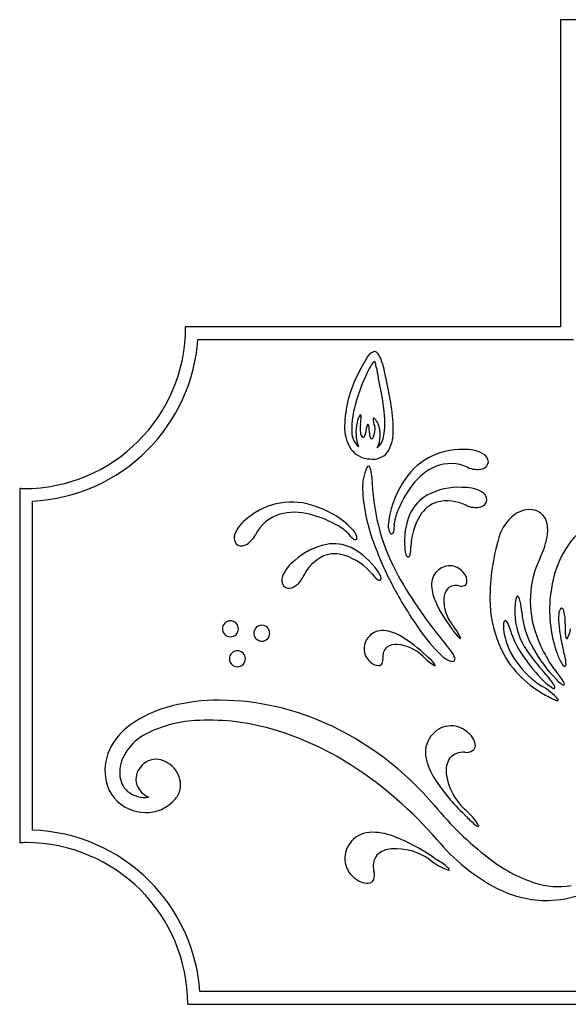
# Model space of a CAD drawing. Extents: x 0.14 to 7.87, y 0.05 to 5.34.
# Tile 1 of 3: x 0.14 to 2.85, y 0.05 to 4.91. Entities that reach past the tile are written whole.
import ezdxf

# ---------------------------------------------------------------- set-up
doc = ezdxf.new("R2010")
doc.units = 0

msp = doc.modelspace()

# ---------------------------------------------------------------- linework, layer by layer
at = {"color": 7, "linetype": 'CONTINUOUS'}
for p, q in [((3.010381, 4.906931), (2.811246, 4.906931)), ((2.811246, 4.906931), (2.811246, 3.392011)), ((2.811246, 3.392011), (0.962442, 3.392011)), ((1.022582, 3.329379), (2.873878, 3.329379)), ((1.950692, 3.136707), (1.948549, 3.147018)), ((0.144391, 2.595366), (0.144391, 0.848027)), ((0.207023, 0.910689), (0.207023, 2.533222)), ((2.042421, 2.299749), (2.042485, 2.29862)), ((1.910495, 2.186735), (1.909824, 2.187649)), ((2.269071, 1.796166), (2.245024, 1.826526)), ((7.016945, 0.114278), (1.033021, 0.114278)), ((0.972881, 0.051643), (7.077035, 0.051643))]:
    msp.add_line(p, q, dxfattribs=at)
for centre, radius, start, end in [((0.165261, 3.392019), 0.797181, 270.000508, 359.99942), ((0.171421, 3.388878), 0.853238, 314.856748, 356.001326), ((1.91392, 3.208072), 0.066501, 109.919938, 154.859448), ((1.892861, 3.251301), 0.01936, 43.06636, 94.733301), ((1.855538, 3.215337), 0.071188, 22.219975, 43.701206), ((2.501433, 2.8327), 0.763182, 148.070807, 155.948165), ((1.910006, 3.191016), 0.034723, 119.674956, 160.37918), ((1.889072, 3.212918), 0.009075, 4.517299, 65.635616), ((1.751623, 3.17314), 0.151989, 6.207326, 15.450995), ((1.472907, 3.06311), 0.482986, 10.004611, 21.772209), ((2.624872, 2.789909), 0.854361, 151.610718, 165.381777), ((1.164962, 3.637493), 0.834561, 328.0712, 328.599695), ((2.622234, 3.311297), 0.729736, 189.602028, 193.192804), ((2.313029, 2.893717), 0.566658, 153.817572, 180.660975), ((0.542607, 2.819584), 1.407233, 5.428334, 13.359944), ((-0.559404, 2.592635), 2.568384, 9.178471, 12.229864), ((2.222061, 2.884281), 0.440893, 164.037434, 179.952861), ((1.303545, 2.887913), 0.682211, 358.591434, 369.653983), ((2.024194, 2.872748), 0.221995, 167.523876, 199.086669), ((1.892676, 2.906744), 0.086371, 143.066151, 170.696802), ((1.822651, 2.952959), 0.00577, 328.66713, 440.158137), ((1.595889, 2.949897), 0.23169, 350.631989, 360.015229), ((1.969553, 2.935131), 0.082158, 176.233316, 203.818567), ((1.890954, 2.938431), 0.003979, 9.92406, 148.181481), ((1.796558, 2.856486), 0.128427, 26.549868, 40.045737), ((1.77755, 2.859688), 0.144447, 333.584898, 382.039142), ((1.571818, 2.918248), 0.373306, 350.671364, 365.296738), ((1.927894, 2.890416), 0.181515, 181.021235, 214.740067), ((1.888191, 2.877963), 0.107232, 176.42836, 226.518425), ((1.963282, 2.889059), 0.140706, 170.540785, 187.955588), ((1.855047, 2.872063), 0.031215, 184.555001, 224.551449), ((1.817899, 2.870461), 0.032174, 323.944332, 361.432582), ((1.922795, 2.874207), 0.072791, 150.499226, 182.315626), ((1.860878, 2.905468), 0.004804, 340.58079, 467.400766), ((1.707724, 2.870874), 0.161099, 359.532107, 371.818975), ((1.91167, 2.864201), 0.043185, 172.87363, 212.412034), ((1.822523, 2.88424), 0.07402, 330.146326, 373.844956), ((1.812539, 2.868481), 0.173032, 326.844462, 360.881674), ((1.837729, 2.855968), 0.007612, 229.669064, 324.291392), ((1.878308, 2.849049), 0.008574, 248.829866, 348.868518), ((1.844092, 2.869009), 0.096753, 310.490636, 353.309232), ((0.167971, 3.385902), 0.853575, 272.622274, 315.161777), ((1.873676, 2.862118), 0.121077, 218.359049, 268.252947), ((1.885425, 2.832919), 0.093111, 260.45513, 320.62334), ((2.323055, 2.450641), 0.337553, 88.496632, 149.501263), ((2.340648, 2.601115), 0.187166, 62.217425, 92.675409), ((2.416287, 2.730305), 0.03885, 283.41385, 351.883946), ((2.407671, 2.724188), 0.04708, 0.770265, 64.568315), ((2.06207, 2.601866), 0.227474, 154.876539, 182.503803), ((1.864274, 2.696133), 0.008479, 357.765897, 524.180949), ((1.632845, 2.625256), 0.25006, 358.758935, 376.386774), ((2.310177, 2.443373), 0.284943, 113.960318, 143.484514), ((2.268844, 2.515935), 0.202019, 65.581771, 111.604372), ((2.398938, 2.796284), 0.107065, 244.210233, 284.253801), ((2.406008, 2.37823), 0.44624, 146.89502, 175.617782), ((0.121283, 1.746034), 0.849645, 87.981301, 88.4415), ((0.167543, 3.010135), 0.415304, 267.746316, 269.686076), ((2.67086, 2.628132), 0.836831, 182.479512, 199.661422), ((2.907069, 2.661204), 1.025057, 182.312684, 209.011402), ((2.491631, 2.295996), 0.518577, 142.327213, 157.313415), ((2.308253, 2.270231), 0.330878, 87.150759, 117.839499), ((2.333436, 2.413734), 0.187169, 62.217651, 92.675183), ((2.400461, 2.53681), 0.047079, 0.770886, 64.568936), ((1.484892, 2.190519), 0.337556, 69.156601, 130.161018), ((2.257027, 2.382735), 0.207599, 119.838667, 154.294952), ((2.248991, 2.382228), 0.153338, 108.200428, 148.484879), ((2.252, 2.322475), 0.211633, 63.887622, 103.91741), ((2.409076, 2.542928), 0.038849, 283.413431, 351.884365), ((1.499487, 2.192889), 0.284944, 75.173193, 104.697389), ((1.465344, 2.082154), 0.446246, 43.040077, 71.762613), ((2.235761, 2.389712), 0.246662, 154.473376, 172.563182), ((2.391727, 2.608909), 0.107067, 244.210566, 284.253468), ((2.658917, 2.366185), 0.124743, 79.119586, 127.408391), ((2.661866, 2.407524), 0.083734, 7.997884, 75.760408), ((1.37716, 2.297037), 0.187169, 125.983203, 156.440736), ((1.486437, 2.275376), 0.202016, 107.053504, 153.076546), ((1.449854, 1.964459), 0.518575, 61.344263, 76.330465), ((2.392168, 2.332768), 0.351302, 156.512593, 185.393263), ((2.385918, 2.299232), 0.313454, 148.634904, 178.410161), ((2.70382, 2.301226), 0.203655, 126.340953, 165.306353), ((1.591127, 2.197486), 0.246646, 46.093782, 64.184727), ((1.720263, 2.333037), 0.089197, 16.816583, 37.003604), ((2.050232, 2.4149), 0.089196, 181.652873, 201.840348), ((1.981752, 2.385237), 0.014741, 193.813775, 256.503243), ((1.974477, 2.383996), 0.013643, 286.327454, 356.352929), ((1.867059, 2.412193), 0.124473, 346.496707, 364.351903), ((2.564645, 2.387482), 0.182907, 347.642683, 369.978019), ((3.192982, 2.071815), 0.42218, 129.216947, 154.764668), ((1.24794, 2.351275), 0.04708, 154.08964, 217.887266), ((1.209722, 2.413032), 0.107068, 294.403931, 334.446611), ((1.864991, 2.445347), 0.124475, 214.307384, 232.162125), ((1.798726, 2.356227), 0.013645, 222.304947, 292.326253), ((1.792269, 2.352649), 0.014741, 322.154445, 384.846675), ((3.413579, 2.874484), 1.619234, 199.027794, 208.505756), ((3.478105, 2.056501), 1.015494, 163.030639, 180.414909), ((2.349656, 2.43169), 0.402387, 333.602445, 348.044981), ((1.237391, 2.350671), 0.03885, 226.773246, 295.243342), ((1.723571, 1.995694), 0.330876, 101.687697, 132.375987), ((1.691481, 2.115076), 0.207595, 65.232809, 99.688871), ((1.619042, 1.990522), 0.351302, 34.134067, 63.014736), ((2.131652, 2.301193), 0.089205, 181.653182, 201.839293), ((1.948469, 2.298481), 0.124475, 346.498408, 364.352921), ((1.61281, 2.090358), 0.187161, 126.850785, 157.308993), ((1.733709, 2.071796), 0.211627, 115.609504, 155.639515), ((1.698001, 2.119799), 0.153334, 71.041615, 111.326288), ((1.645204, 1.968627), 0.313459, 41.117704, 70.891833), ((2.063165, 2.271527), 0.014741, 193.810064, 256.501656), ((2.055888, 2.270287), 0.013644, 286.330678, 356.354277), ((3.14804, 2.040319), 0.486773, 154.119865, 200.301991), ((3.31421, 2.015983), 0.555642, 154.886419, 173.341503), ((1.840096, 2.131978), 0.089187, 17.686996, 37.875836), ((2.262506, 2.123762), 0.08767, 126.944039, 178.619471), ((2.264497, 2.12902), 0.084798, 34.719271, 130.156197), ((1.482788, 2.14263), 0.047078, 154.958537, 218.757011), ((1.443643, 2.203799), 0.107063, 295.272102, 335.315893), ((1.983091, 2.246458), 0.124465, 215.173265, 233.029145), ((1.918188, 2.156354), 0.013644, 223.172189, 293.195997), ((1.911787, 2.152679), 0.01474, 323.02189, 385.714545), ((3.987191, 3.286454), 2.273001, 209.590016, 219.96286), ((2.28985, 2.137171), 0.059819, 354.273454, 402.153812), ((1.472251, 2.141867), 0.03885, 227.642844, 296.112522), ((3.659273, 2.994719), 1.89256, 208.154635, 215.443409), ((2.376388, 2.123963), 0.201536, 179.456463, 203.930971), ((2.310705, 2.051474), 0.075675, 137.723832, 179.829503), ((2.294346, 2.056838), 0.060375, 74.927713, 131.03127), ((2.32109, 2.160711), 0.046895, 256.378571, 290.622659), ((2.32933, 2.135594), 0.020517, 293.792822, 347.639213), ((2.829901, 2.326046), 0.698036, 203.992528, 217.308875), ((2.440263, 2.047191), 0.205283, 178.741528, 217.779944), ((3.070993, 2.055653), 0.60839, 180.612721, 201.903564), ((2.975638, 1.989655), 0.390182, 171.17638, 181.940294), ((2.624254, 2.044756), 0.034509, 148.044422, 172.088117), ((2.598278, 2.06124), 0.003753, 48.499615, 151.67437), ((2.557496, 2.029625), 0.055293, 7.907831, 38.505852), ((3.400563, 1.995841), 0.643826, 172.452167, 198.955074), ((2.339135, 1.974786), 0.280176, 2.33621, 12.878525), ((2.838468, 1.97802), 0.036292, 133.390651, 181.159362), ((2.815913, 1.998725), 0.006146, 36.338256, 112.748273), ((2.79493, 1.981033), 0.033581, 14.142761, 39.440339), ((1.183052, 1.903344), 0.039368, 45.003283, 134.996717), ((2.548787, 1.928519), 0.019077, 127.225932, 189.691832), ((2.531214, 1.923593), 0.021002, 12.648953, 73.308497), ((2.903802, 1.9818), 0.318167, 180.964456, 211.224953), ((3.038935, 2.02004), 0.421218, 184.607089, 210.705137), ((3.037338, 1.952097), 0.236499, 173.886147, 189.710112), ((2.62743, 1.939432), 0.20617, 356.691551, 373.979885), ((1.183054, 1.903347), 0.039368, 135.000642, 224.999358), ((1.18305, 1.903347), 0.039368, 315.000642, 404.999358), ((1.338059, 1.881204), 0.039368, 135.000642, 224.999358), ((1.338057, 1.8812), 0.03937, 45.005043, 134.994957), ((1.338055, 1.881204), 0.039368, 315.000642, 404.999358), ((1.932252, 1.807266), 0.087672, 84.835151, 136.511237), ((1.919068, 1.69415), 0.201536, 59.52225, 83.997211), ((2.778038, 2.348534), 0.800054, 214.339518, 226.002195), ((0.923046, 0.923407), 1.669277, 35.603586, 35.931088), ((2.124455, 1.78332), 0.206529, 21.202619, 41.967812), ((2.503145, 2.04589), 0.269023, 214.061094, 223.761661), ((2.762289, 1.914777), 0.232546, 177.4046, 189.374252), ((2.283673, 1.80418), 0.295331, 13.841497, 24.82859), ((3.656143, 2.002766), 0.856715, 186.067693, 194.208977), ((3.173961, 1.910793), 0.341116, 177.18712, 187.453153), ((2.708294, 1.926832), 0.153619, 333.204373, 350.845654), ((1.183052, 1.903345), 0.039366, 224.999566, 315.000434), ((1.338057, 1.881202), 0.039366, 224.999566, 315.000434), ((1.926799, 1.805886), 0.084799, 133.297941, 228.735059), ((1.666608, 1.266629), 0.698034, 46.145249, 59.461825), ((2.321448, 1.870866), 0.016756, 221.250775, 248.791075), ((2.315522, 1.857023), 0.001784, 265.642035, 393.778237), ((2.865056, 1.944205), 0.338956, 191.453112, 217.337356), ((3.026157, 2.047295), 0.487269, 200.727983, 217.722094), ((3.346138, 2.109098), 0.696442, 199.954165, 219.56412), ((2.857627, 1.868319), 0.021972, 184.629484, 215.850864), ((2.841886, 1.858439), 0.003635, 235.316579, 346.314883), ((1.99511, 1.768006), 0.060376, 132.423911, 188.528116), ((1.998571, 1.751142), 0.075675, 83.623191, 125.729304), ((1.988059, 1.621932), 0.20529, 45.675234, 84.712759), ((2.964608, 2.016621), 0.495135, 202.305331, 239.117913), ((3.273674, 2.210909), 0.753241, 211.542796, 222.635069), ((3.333032, 2.177057), 0.754413, 209.553166, 223.783166), ((1.217498, 1.755721), 0.039366, 134.999566, 225.000434), ((1.217498, 1.755721), 0.039366, 44.999566, 135.000434), ((1.217497, 1.755721), 0.039367, 315.001424, 404.998576), ((1.888862, 1.753276), 0.046897, 332.831969, 367.075385), ((2.286212, 1.905604), 0.206525, 221.485789, 242.251891), ((3.278053, 3.001536), 1.669945, 227.517421, 227.844694), ((1.982185, 1.559311), 0.269028, 39.693754, 49.39432), ((2.328543, 1.88787), 0.156472, 227.232909, 244.159325), ((2.19107, 1.728381), 0.103338, 18.404405, 40.991244), ((2.277127, 1.755068), 0.013386, 302.98861, 386.339112), ((3.198777, 2.132365), 0.676945, 214.476593, 227.21635), ((3.124633, 1.910605), 0.355287, 200.409038, 209.629597), ((2.168182, 1.60548), 0.683531, 14.901727, 15.877125), ((2.598767, 1.714161), 0.239547, 4.501972, 16.26637), ((1.217498, 1.755724), 0.039368, 225.003283, 314.996717), ((1.91581, 1.781626), 0.059819, 221.300123, 269.181578), ((1.912876, 1.742226), 0.020518, 275.817421, 329.662295), ((2.176781, 1.719876), 0.016759, 14.66857, 42.207289), ((2.191211, 1.724188), 0.001783, 229.664035, 357.807484), ((2.276117, 1.773534), 0.030831, 239.22454, 285.612989), ((2.956142, 1.99059), 0.439893, 214.94474, 237.347724), ((1.74366, 0.841423), 1.300273, 39.525775, 41.365388), ((2.84704, 1.747486), 0.033656, 201.860372, 243.81804), ((2.826659, 1.727948), 0.012013, 297.413877, 384.67799), ((2.436095, 1.409164), 0.404856, 32.938455, 39.916757), ((2.92136, 1.776907), 0.18037, 222.497922, 233.95783), ((2.69904, 1.571327), 0.144963, 27.666411, 40.516975), ((2.583239, 1.371325), 0.283417, 40.467145, 61.424398), ((2.890558, 1.81027), 0.231318, 229.057485, 238.71161), ((2.777927, 1.618239), 0.00939, 216.957716, 304.650546), ((2.752103, 1.609096), 0.031195, 2.60589, 40.364491), ((2.826563, 1.641848), 0.015642, 223.593077, 278.366095), ((2.819538, 1.631516), 0.010629, 331.055992, 402.061081), ((2.993205, 2.037862), 0.528219, 237.638174, 246.654168), ((2.796865, 1.552905), 0.003088, 284.78249, 409.853683), ((1.022976, 0.96479), 0.572139, 105.702333, 125.391914), ((1.120734, 0.638425), 0.9128, 91.428028, 106.065271), ((1.124174, 0.269464), 1.281745, 66.00243, 91.170724), ((2.796907, 1.57988), 0.02997, 244.240129, 271.426621), ((0.874861, 1.170185), 0.318921, 125.070705, 154.720215), ((1.040419, 0.856097), 0.595036, 92.974272, 118.889741), ((1.081273, 0.377049), 1.075676, 74.640869, 93.823494), ((0.979399, -0.011389), 1.477232, 57.245745, 74.821183), ((1.037189, 0.065362), 1.503586, 39.966938, 66.137375), ((2.271517, 1.303458), 0.121144, 43.827307, 139.263275), ((0.879912, 1.161813), 0.249924, 120.532916, 149.836868), ((2.269898, 1.295592), 0.125247, 136.051851, 187.726847), ((2.305437, 1.320691), 0.085457, 3.380691, 51.261269), ((2.361484, 1.327395), 0.029309, 302.897361, 356.744836), ((0.817223, 1.20414), 0.252376, 156.102969, 192.468099), ((0.825844, 1.191149), 0.188446, 149.288766, 182.01979), ((2.43049, 1.321629), 0.287912, 188.564499, 213.039008), ((2.354232, 1.204526), 0.108109, 146.832417, 188.938088), ((2.329946, 1.20839), 0.086253, 84.036307, 140.139649), ((2.344182, 1.360962), 0.066994, 265.483914, 299.727779), ((0.80375, 1.161963), 0.086279, 139.691835, 208.413878), ((0.815839, 1.167292), 0.092815, 82.21314, 147.048252), ((0.806283, 1.130281), 0.130856, 36.010091, 80.26305), ((0.715679, -0.419609), 1.963228, 40.763057, 57.218716), ((0.752732, 1.187852), 0.115264, 181.662854, 228.285031), ((0.820324, 1.13413), 0.117348, 347.748274, 398.521286), ((2.537965, 1.227781), 0.293277, 187.849075, 226.886155), ((0.7541, 1.188997), 0.187476, 192.114126, 247.392675), ((0.821937, 1.171517), 0.106822, 208.278983, 247.698598), ((3.024518, 1.709234), 0.997212, 213.099875, 226.416222), ((0.763974, 1.214799), 0.143178, 232.105303, 276.990791), ((0.821579, 1.138244), 0.117073, 316.641354, 345.649909), ((0.759681, 1.198533), 0.203474, 294.139088, 316.264645), ((3.49278, 2.108295), 1.690725, 219.573744, 232.225536), ((0.765922, 1.195392), 0.198105, 244.946594, 292.86314), ((0.650836, -0.701763), 2.386372, 44.714502, 45.041775), ((2.152168, 0.784165), 0.295023, 30.309941, 51.076726), ((2.626925, 1.240136), 0.38429, 223.167993, 232.869246), ((2.410227, 0.952191), 0.023939, 230.358501, 257.900834), ((2.404997, 0.931322), 0.002548, 274.763025, 402.892639), ((0.178573, 0.057582), 0.853581, 44.854174, 88.089952), ((1.875614, 0.774468), 0.125248, 93.941208, 145.617946), ((1.882594, 0.611911), 0.287931, 68.629364, 93.103646), ((1.623146, -0.048237), 0.997233, 55.252593, 68.568941), ((0.180436, 0.041301), 0.80753, 90.335518, 92.558295), ((0.175699, 0.051635), 0.797182, 0.000508, 89.99942), ((1.868237, 0.77129), 0.121145, 142.405838, 237.842381), ((2.949372, 1.482184), 0.970518, 219.700237, 242.283672), ((1.973158, 0.733302), 0.086251, 141.530554, 197.635622), ((1.981855, 0.710297), 0.108108, 92.730983, 134.836876), ((1.996243, 0.52565), 0.293284, 54.783344, 93.819978), ((2.352674, 0.993241), 0.295058, 230.594738, 251.359476), ((3.505078, 2.765324), 2.387906, 236.627207, 236.954021), ((2.002125, 0.436001), 0.384328, 48.801676, 58.502014), ((2.917861, 1.35856), 0.745959, 231.855177, 251.616645), ((1.82662, 0.688499), 0.066996, 341.939958, 376.183374), ((2.240306, 0.706492), 0.023942, 23.780116, 51.319061), ((2.259686, 0.715839), 0.002548, 238.779431, 366.922386), ((0.181846, 0.054773), 0.853253, 3.998967, 45.142879), ((1.858221, 0.734584), 0.085457, 230.407894, 278.289348), ((1.862991, 0.678343), 0.029313, 284.92728, 338.772154), ((2.799217, 1.002575), 0.370725, 251.666199, 279.927488), ((2.731547, 1.115626), 0.55251, 271.981092, 306.320419), ((2.745452, 1.106941), 0.54352, 242.916138, 270.547693)]:
    msp.add_arc(centre, radius, start, end, dxfattribs=at)

doc.saveas('drawing.dxf')
